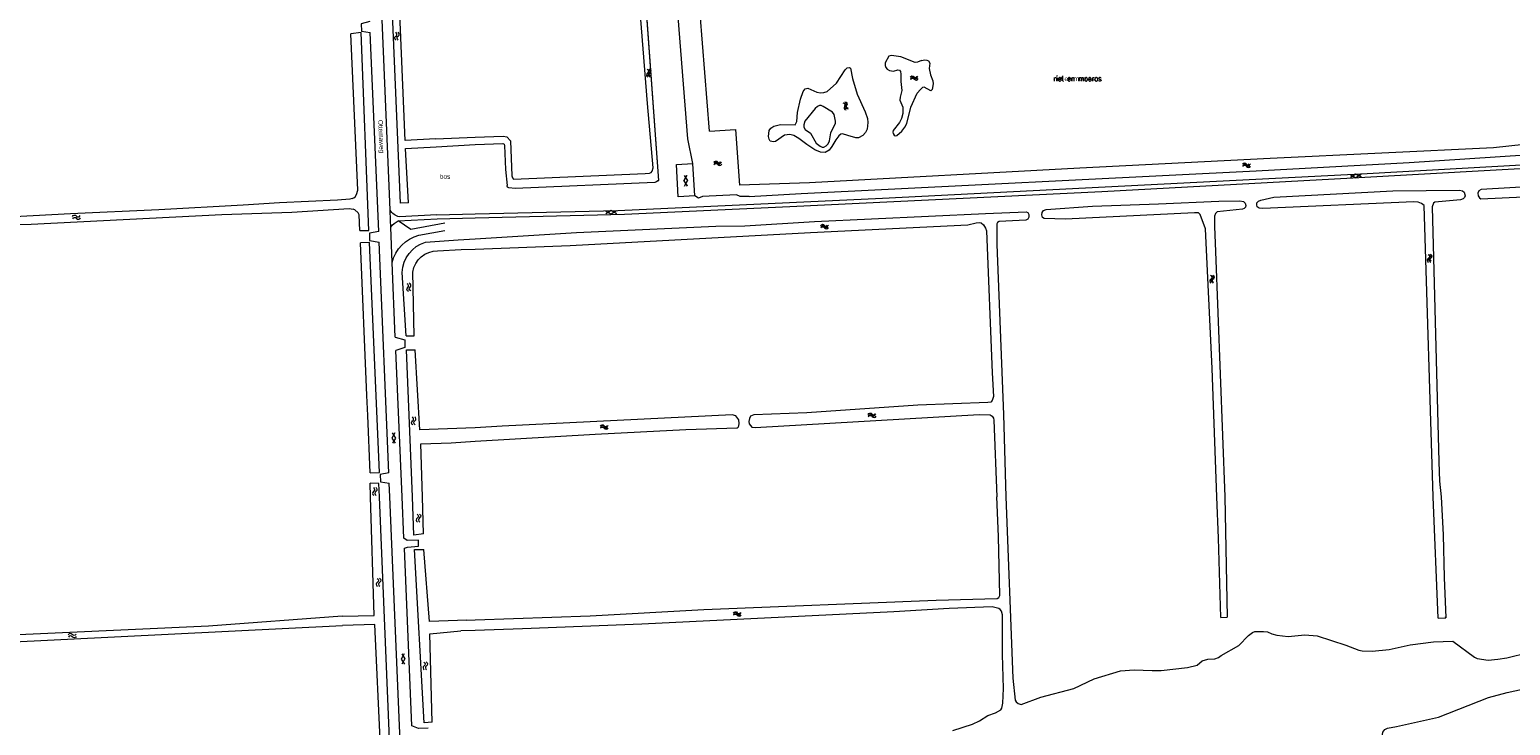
# Model space of a CAD drawing. Header units: metres. Extents: x 189705 to 199106, y 581686 to 588448.
# Tile 33 of 256: x 191830 to 192396, y 582912 to 583179. Entities that reach past the tile are written whole.
import ezdxf

# ---------------------------------------------------------------- set-up
doc = ezdxf.new("R2010")
doc.units = ezdxf.units.M
doc.layers.add('B-WA-OG-GBKN-G', color=7, linetype='Continuous', lineweight=18)
doc.styles.add('Style-Arial', font='arial.ttf')
doc.styles.add('Style-STANDARD', font='STANDARD.shx')
doc.styles.add('Style-WORKING', font='WORKING.shx')

msp = doc.modelspace()

# ---------------------------------------------------------------- linework, layer by layer
at = {"layer": 'B-WA-OG-GBKN-G'}
for p, q in [((192057.281, 583298.385), (192070.139, 583121.089)), ((191955.139, 583117.345), (191952.44, 583177.291)), ((191963.05, 583101.631), (191959.824, 583177.813)), ((192065.964, 583162.067), (192065.898, 583161.744)), ((192065.898, 583161.744), (192066.051, 583161.444)), ((192066.185, 583162.41), (192065.964, 583162.067)), ((192066.015, 583163.648), (192066.318, 583163.376)), ((192066.051, 583161.444), (192066.356, 583161.171)), ((192066.404, 583162.762), (192066.185, 583162.41)), ((192066.318, 583163.376), (192066.466, 583163.083)), ((192066.459, 583162.133), (192066.393, 583161.81)), ((192066.393, 583161.81), (192066.543, 583161.51)), ((192066.466, 583163.083), (192066.404, 583162.762)), ((192066.677, 583162.478), (192066.459, 583162.133)), ((192066.507, 583163.714), (192066.812, 583163.444)), ((192066.543, 583161.51), (192066.848, 583161.238)), ((192066.896, 583162.821), (192066.677, 583162.478)), ((192066.812, 583163.444), (192066.962, 583163.153)), ((192066.962, 583163.153), (192066.896, 583162.821)), ((192166.46, 583160.482), (192166.715, 583160.8)), ((192166.55, 583159.994), (192166.807, 583160.31)), ((192166.715, 583160.8), (192166.998, 583160.964)), ((192166.807, 583160.31), (192167.092, 583160.472)), ((192166.998, 583160.964), (192167.333, 583160.915)), ((192167.092, 583160.472), (192167.415, 583160.426)), ((192167.333, 583160.915), (192167.686, 583160.714)), ((192167.415, 583160.426), (192167.778, 583160.225)), ((192167.686, 583160.714), (192168.041, 583160.512)), ((192167.778, 583160.225), (192168.132, 583160.022)), ((192168.041, 583160.512), (192168.366, 583160.462)), ((192168.132, 583160.022), (192168.457, 583159.972)), ((192168.366, 583160.462), (192168.659, 583160.627)), ((192168.457, 583159.972), (192168.75, 583160.139)), ((192168.659, 583160.627), (192168.916, 583160.945)), ((192168.75, 583160.139), (192169.007, 583160.457)), ((192140.879, 583150.891), (192141.258, 583150.741)), ((192141.258, 583150.741), (192141.499, 583150.517)), ((192141.318, 583151.124), (192141.698, 583150.976)), ((192141.552, 583150.196), (192141.47, 583149.789)), ((192141.499, 583150.517), (192141.552, 583150.196)), ((192141.698, 583150.976), (192141.939, 583150.756)), ((192141.907, 583150.024), (192141.822, 583149.624)), ((192141.994, 583150.421), (192141.907, 583150.024)), ((192141.939, 583150.756), (192141.994, 583150.421)), ((192141.47, 583149.789), (192141.382, 583149.39)), ((192141.382, 583149.39), (192141.432, 583149.065)), ((192141.432, 583149.065), (192141.679, 583148.836)), ((192141.679, 583148.836), (192142.06, 583148.687)), ((192141.822, 583149.624), (192141.872, 583149.299)), ((192141.872, 583149.299), (192142.118, 583149.069)), ((192142.118, 583149.069), (192142.499, 583148.92)), ((192089.56, 583140.001), (192099.538, 583140.666)), ((192099.538, 583140.666), (192101.045, 583119.35)), ((191984.822, 583137.001), (192000, 583137.702)), ((191984.981, 583134.005), (192000, 583134.857)), ((192083.99, 583115.293), (192083.272, 583127.582)), ((192091.329, 583127.926), (192091.604, 583128.226)), ((192091.386, 583127.432), (192091.664, 583127.73)), ((192091.604, 583128.226), (192091.898, 583128.37)), ((192091.664, 583127.73), (192091.959, 583127.873)), ((192091.898, 583128.37), (192092.229, 583128.299)), ((192091.959, 583127.873), (192092.278, 583127.805)), ((192092.229, 583128.299), (192092.568, 583128.074)), ((192092.278, 583127.805), (192092.627, 583127.581)), ((192092.568, 583128.074), (192092.909, 583127.849)), ((192092.627, 583127.581), (192092.966, 583127.354)), ((192092.909, 583127.849), (192093.23, 583127.777)), ((192092.966, 583127.354), (192093.287, 583127.282)), ((192093.23, 583127.777), (192093.533, 583127.923)), ((192093.287, 583127.282), (192093.59, 583127.429)), ((192093.533, 583127.923), (192093.811, 583128.223)), ((192093.59, 583127.429), (192093.868, 583127.729)), ((192293.612, 583127.201), (192293.893, 583127.496)), ((192293.893, 583127.496), (192294.189, 583127.636)), ((192294.189, 583127.636), (192294.519, 583127.559)), ((192294.519, 583127.559), (192294.854, 583127.327)), ((192294.854, 583127.327), (192295.191, 583127.096)), ((192295.816, 583127.159), (192296.099, 583127.454)), ((192079.778, 583121.005), (192080.906, 583123.085)), ((192079.938, 583123.058), (192081.175, 583121.044)), ((192293.66, 583126.707), (192293.944, 583127)), ((192293.944, 583127), (192294.242, 583127.138)), ((192294.242, 583127.138), (192294.559, 583127.064)), ((192294.559, 583127.064), (192294.904, 583126.833)), ((192294.904, 583126.833), (192295.239, 583126.6)), ((192295.191, 583127.096), (192295.51, 583127.019)), ((192295.239, 583126.6), (192295.559, 583126.522)), ((192295.51, 583127.019), (192295.816, 583127.159)), ((192295.559, 583126.522), (192295.865, 583126.664)), ((192295.865, 583126.664), (192296.148, 583126.959)), ((192334.803, 583123.261), (192336.9, 583122.166)), ((192336.84, 583123.563), (192334.845, 583122.294)), ((192336.84, 583123.563), (192338.937, 583122.466)), ((192338.895, 583123.433), (192336.9, 583122.166)), ((192079.778, 583121.005), (192081.016, 583118.991)), ((192080.049, 583118.964), (192081.175, 583121.044)), ((191955.833, 583101.938), (191955.562, 583107.95)), ((191967.578, 583105.749), (191967.408, 583109.845)), ((191967.68, 583103.278), (191967.578, 583105.749)), ((191970.55, 583105.601), (191985.407, 583106.462)), ((191985.279, 583107.935), (191970.968, 583107.13)), ((191985.279, 583107.935), (192000, 583108.288)), ((191985.407, 583106.462), (192000, 583106.836)), ((192049.921, 583109.317), (192052.001, 583108.191)), ((192051.962, 583109.588), (192049.948, 583108.35)), ((192051.962, 583109.588), (192054.042, 583108.46)), ((192054.015, 583109.428), (192052.001, 583108.191)), ((191968.169, 583089.695), (191967.68, 583103.278)), ((191978.466, 583100.212), (191988.347, 583101.973)), ((192132.188, 583103.685), (192132.463, 583103.985)), ((192132.245, 583103.191), (192132.523, 583103.489)), ((192132.463, 583103.985), (192132.757, 583104.129)), ((192132.523, 583103.489), (192132.818, 583103.632)), ((192132.757, 583104.129), (192133.088, 583104.058)), ((192132.818, 583103.632), (192133.137, 583103.564)), ((192133.088, 583104.058), (192133.427, 583103.833)), ((192133.137, 583103.564), (192133.486, 583103.34)), ((192133.427, 583103.833), (192133.768, 583103.608)), ((192133.486, 583103.34), (192133.825, 583103.113)), ((192133.768, 583103.608), (192134.089, 583103.536)), ((192133.825, 583103.113), (192134.146, 583103.041)), ((192134.089, 583103.536), (192134.392, 583103.682)), ((192134.146, 583103.041), (192134.449, 583103.188)), ((192134.392, 583103.682), (192134.67, 583103.982)), ((192134.449, 583103.188), (192134.727, 583103.488)), ((191958.56, 583038.756), (191956.096, 583097.257)), ((191966.908, 583009.197), (191963.295, 583097.431)), ((191980.941, 583097.525), (191993.416, 583098.408)), ((191985.603, 583094.175), (191994.546, 583094.692)), ((191993.416, 583098.408), (192000, 583098.82)), ((191994.546, 583094.692), (192000, 583094.861)), ((191969.397, 583061.136), (191968.169, 583089.695)), ((192364.694, 583091.129), (192364.612, 583090.81)), ((192364.612, 583090.81), (192364.75, 583090.502)), ((192364.931, 583091.461), (192364.694, 583091.129)), ((192364.75, 583090.502), (192365.042, 583090.216)), ((192364.82, 583092.706), (192365.109, 583092.419)), ((192365.166, 583091.803), (192364.931, 583091.461)), ((192365.109, 583092.419), (192365.243, 583092.119)), ((192365.191, 583091.171), (192365.109, 583090.852)), ((192365.109, 583090.852), (192365.245, 583090.545)), ((192365.243, 583092.119), (192365.166, 583091.803)), ((192365.426, 583091.505), (192365.191, 583091.171)), ((192365.245, 583090.545), (192365.537, 583090.258)), ((192365.315, 583092.748), (192365.606, 583092.464)), ((192365.661, 583091.837), (192365.426, 583091.505)), ((192365.606, 583092.464), (192365.742, 583092.166)), ((192365.742, 583092.166), (192365.661, 583091.837)), ((191973.522, 583061.614), (191972.023, 583085.934)), ((192281.435, 583083.127), (192281.359, 583082.807)), ((192281.359, 583082.807), (192281.503, 583082.502)), ((192281.666, 583083.464), (192281.435, 583083.127)), ((192281.503, 583082.502), (192281.8, 583082.221)), ((192281.533, 583084.706), (192281.828, 583084.425)), ((192281.895, 583083.81), (192281.666, 583083.464)), ((192281.828, 583084.425), (192281.967, 583084.128)), ((192281.931, 583083.179), (192281.855, 583082.858)), ((192281.855, 583082.858), (192281.997, 583082.553)), ((192281.967, 583084.128), (192281.895, 583083.81)), ((192282.16, 583083.517), (192281.931, 583083.179)), ((192281.997, 583082.553), (192282.294, 583082.272)), ((192282.027, 583084.758), (192282.324, 583084.478)), ((192282.389, 583083.853), (192282.16, 583083.517)), ((192282.324, 583084.478), (192282.465, 583084.183)), ((192282.465, 583084.183), (192282.389, 583083.853)), ((191972.026, 583000), (191969.617, 583056.019)), ((191958.88, 583031.164), (191958.56, 583038.756)), ((191959.807, 583009.173), (191958.88, 583031.164)), ((192150.364, 583031.422), (192150.635, 583031.726)), ((192150.43, 583030.929), (192150.703, 583031.232)), ((192150.635, 583031.726), (192150.926, 583031.876)), ((192150.703, 583031.232), (192150.996, 583031.38)), ((192150.926, 583031.876), (192151.258, 583031.81)), ((192150.996, 583031.38), (192151.316, 583031.318)), ((192151.258, 583031.81), (192151.601, 583031.591)), ((192151.316, 583031.318), (192151.668, 583031.099)), ((192151.601, 583031.591), (192151.945, 583031.372)), ((192151.668, 583031.099), (192152.011, 583030.878)), ((192151.945, 583031.372), (192152.268, 583031.306)), ((192152.268, 583031.306), (192152.569, 583031.456)), ((192152.569, 583031.456), (192152.841, 583031.761)), ((192152.634, 583030.964), (192152.907, 583031.269)), ((192047.902, 583026.989), (192048.185, 583027.282)), ((192047.947, 583026.494), (192048.232, 583026.786)), ((192048.185, 583027.282), (192048.482, 583027.42)), ((192048.232, 583026.786), (192048.531, 583026.922)), ((192048.482, 583027.42), (192048.811, 583027.341)), ((192048.531, 583026.922), (192048.848, 583026.846)), ((192048.811, 583027.341), (192049.144, 583027.108)), ((192048.848, 583026.846), (192049.192, 583026.613)), ((192049.144, 583027.108), (192049.48, 583026.875)), ((192049.192, 583026.613), (192049.525, 583026.378)), ((192049.48, 583026.875), (192049.799, 583026.795)), ((192049.525, 583026.378), (192049.844, 583026.298)), ((192049.799, 583026.795), (192050.106, 583026.933)), ((192049.844, 583026.298), (192050.151, 583026.438)), ((192050.106, 583026.933), (192050.391, 583027.226)), ((192050.151, 583026.438), (192050.436, 583026.732)), ((192152.011, 583030.878), (192152.333, 583030.811)), ((192152.333, 583030.811), (192152.634, 583030.964)), ((191990.756, 583020.703), (192000, 583021.262)), ((191959.958, 583000), (191959.797, 583005.199)), ((191967.291, 583000), (191967.072, 583005.203)), ((191980.17, 582985.828), (191979.771, 583000)), ((192286.775, 583000), (192287.663, 582953.909)), ((192368.366, 582953.499), (192366.482, 583000)), ((191974.093, 582980.746), (191978.343, 582981.038)), ((191978.343, 582981.038), (191978.261, 582983.343)), ((191996.787, 582952.764), (192000, 582952.879)), ((192098.797, 582955.395), (192099.08, 582955.688)), ((192098.842, 582954.9), (192099.127, 582955.191)), ((192099.08, 582955.688), (192099.377, 582955.825)), ((192099.127, 582955.191), (192099.426, 582955.327)), ((192099.377, 582955.825), (192099.707, 582955.746)), ((192099.426, 582955.327), (192099.744, 582955.251)), ((192099.707, 582955.746), (192100.04, 582955.512)), ((192099.744, 582955.251), (192100.087, 582955.018)), ((192100.04, 582955.512), (192100.375, 582955.279)), ((192100.087, 582955.018), (192100.42, 582954.782)), ((192100.375, 582955.279), (192100.694, 582955.199)), ((192100.42, 582954.782), (192100.739, 582954.702)), ((192100.694, 582955.199), (192101.001, 582955.337)), ((192100.739, 582954.702), (192101.046, 582954.842)), ((192101.001, 582955.337), (192101.286, 582955.63)), ((192101.046, 582954.842), (192101.331, 582955.135)), ((192285.245, 582953.844), (192287.663, 582953.909)), ((192368.366, 582953.499), (192371.294, 582953.653)), ((192371.294, 582953.653), (192371.205, 582954.012)), ((192000, 582948.866), (191994.467, 582948.69)), ((192285.304, 582939.198), (192292.104, 582943.018)), ((192366.6, 582944.472), (192373.914, 582944.711))]:
    msp.add_line(p, q, dxfattribs=at)
at = {"layer": 'B-WA-OG-GBKN-G', "flags": 128}
for points in [[(192000, 583137.702), (192010.655, 583138.093), (192012.028, 583137.768), (192013.43, 583136.35), (192013.964, 583122.918), (192014.196, 583122.106), (192014.604, 583121.65), (192065.004, 583123.747), (192066.603, 583123.88), (192067.237, 583124.162), (192067.667, 583124.67), (192068.043, 583125.993), (192065.942, 583150.568), (192060.684, 583216.653), (192054.008, 583308.204), (192053.029, 583325.012), (192052.793, 583326.942)], [(192055.328, 583325.312), (192070.139, 583121.089)], [(192083.272, 583127.582), (192081.282, 583137.03), (192069.602, 583285.383), (192067.868, 583303.895), (192072.275, 583312.419), (192077.14, 583316.844)], [(192089.56, 583140.001), (192078.057, 583286.112), (192076.549, 583302.209), (192079.113, 583307.167), (192086.548, 583313.932)], [(191967.408, 583109.845), (191960.45, 583276.673), (191965.62, 583277.812), (191965.635, 583280.075), (191960.296, 583281.013), (191959.545, 583298.385)], [(192000, 583137.702), (192010.655, 583138.093), (192012.028, 583137.768), (192013.43, 583136.35), (192013.964, 583122.918), (192014.196, 583122.106), (192014.604, 583121.65), (192065.004, 583123.747), (192066.603, 583123.88), (192067.237, 583124.162), (192067.667, 583124.67), (192068.043, 583125.993), (192065.942, 583150.568), (192060.684, 583216.653), (192054.724, 583298.385)], [(192083.272, 583127.582), (192081.282, 583137.03), (192069.602, 583285.383), (192068.384, 583298.385)], [(192089.56, 583140.001), (192078.057, 583286.112), (192076.907, 583298.385)], [(191974.457, 583112.596), (191971.34, 583112.477), (191964.452, 583275.661), (191967.3, 583275.751)], [(191984.822, 583137.001), (191973.172, 583136.385), (191967.3, 583275.751)], [(191959.645, 583182.033), (191956.319, 583181.055), (191956.525, 583178.234), (191959.824, 583177.813)], [(191955.833, 583101.938), (191959.332, 583102.018), (191956.315, 583177.769), (191952.44, 583177.291)], [(192170.656, 583166.991), (192169.185, 583166.351), (192168.272, 583166.221), (192162.854, 583168.488), (192159.195, 583168.959), (192158.257, 583168.65), (192156.794, 583166.183), (192156.798, 583165.167), (192157.029, 583164.354), (192157.616, 583163.696), (192158.507, 583163.191), (192159.955, 583163.018), (192161.603, 583163.506), (192162.239, 583163.382), (192162.622, 583162.875), (192162.829, 583161.759), (192162.839, 583159.067), (192163.183, 583155.614), (192162.482, 583153.021), (192162.359, 583151.827), (192163.512, 583149.216), (192163.573, 583146.778), (192163.097, 583144.821), (192162.342, 583143.32), (192159.839, 583140.239), (192159.74, 583139.629), (192159.844, 583139.07), (192160.202, 583138.463), (192160.66, 583138.235), (192161.243, 583138.39), (192163.116, 583139.945), (192164.304, 583141.472), (192165.137, 583142.948), (192166.637, 583149.2), (192169.079, 583154.567), (192170.266, 583155.993), (192171.102, 583156.732)], [(192170.656, 583166.991), (192169.185, 583166.351), (192168.272, 583166.221), (192162.854, 583168.488), (192159.195, 583168.959), (192158.257, 583168.65), (192156.794, 583166.183), (192156.798, 583165.167), (192157.029, 583164.354), (192157.616, 583163.696), (192158.507, 583163.191), (192159.955, 583163.018), (192161.603, 583163.506), (192162.239, 583163.382), (192162.622, 583162.875), (192162.829, 583161.759), (192162.839, 583159.067), (192163.183, 583155.614), (192162.482, 583153.021), (192162.359, 583151.827), (192163.512, 583149.216), (192163.573, 583146.778), (192163.097, 583144.821), (192162.342, 583143.32), (192159.839, 583140.239), (192159.74, 583139.629), (192159.844, 583139.07), (192160.202, 583138.463), (192160.66, 583138.235), (192161.243, 583138.39), (192163.116, 583139.945), (192164.304, 583141.472), (192165.137, 583142.948), (192166.637, 583149.2), (192169.079, 583154.567), (192170.266, 583155.993), (192171.102, 583156.732)], [(192170.656, 583166.991), (192171.95, 583167.299), (192172.763, 583167.226), (192173.373, 583166.898), (192173.86, 583166.061), (192173.614, 583163.952), (192174.08, 583161.593), (192174.978, 583159.208), (192175.109, 583158.091), (192174.762, 583155.932), (192174.332, 583155.448), (192171.762, 583156.861), (192171.102, 583156.732)], [(192170.656, 583166.991), (192171.95, 583167.299), (192172.763, 583167.226), (192173.373, 583166.898), (192173.86, 583166.061), (192173.614, 583163.952), (192174.08, 583161.593), (192174.978, 583159.208), (192175.109, 583158.091), (192174.762, 583155.932), (192174.332, 583155.448), (192171.762, 583156.861), (192171.102, 583156.732)], [(192142.477, 583138.328), (192140.494, 583139.006), (192139.885, 583138.852), (192139.075, 583138.163), (192137.938, 583136.637), (192136.424, 583134.143), (192135.338, 583132.768), (192133.843, 583131.874), (192132.09, 583131.944), (192129.902, 583132.826), (192126.873, 583134.873), (192123.816, 583137.225), (192121.857, 583138.386), (192120.331, 583138.736), (192118.302, 583138.399), (192114.857, 583136.052), (192114.095, 583135.847), (192112.825, 583136.197), (192112.364, 583136.907), (192112.132, 583137.922), (192112.403, 583140.209), (192113.085, 583141.15), (192114.225, 583141.967), (192116.762, 583142.533), (192122.374, 583142.4), (192123.004, 583143.723), (192123.22, 583147.152), (192124.368, 583152.235), (192125.372, 583155.209), (192126.232, 583156.151), (192127.247, 583156.485), (192130.655, 583154.948), (192132.104, 583154.647), (192133.374, 583154.753), (192134.616, 583155.214), (192138.134, 583158.426), (192141.466, 583163.415), (192142.275, 583164.28)], [(192142.477, 583138.328), (192140.494, 583139.006), (192139.885, 583138.852), (192139.075, 583138.163), (192137.938, 583136.637), (192136.424, 583134.143), (192135.338, 583132.768), (192133.843, 583131.874), (192132.09, 583131.944), (192129.902, 583132.826), (192126.873, 583134.873), (192123.816, 583137.225), (192121.857, 583138.386), (192120.331, 583138.736), (192118.302, 583138.399), (192114.857, 583136.052), (192114.095, 583135.847), (192112.825, 583136.197), (192112.364, 583136.907), (192112.132, 583137.922), (192112.403, 583140.209), (192113.085, 583141.15), (192114.225, 583141.967), (192116.762, 583142.533), (192122.374, 583142.4), (192123.004, 583143.723), (192123.22, 583147.152), (192124.368, 583152.235), (192125.372, 583155.209), (192126.232, 583156.151), (192127.247, 583156.485), (192130.655, 583154.948), (192132.104, 583154.647), (192133.374, 583154.753), (192134.616, 583155.214), (192138.134, 583158.426), (192141.466, 583163.415), (192142.275, 583164.28)], [(192142.275, 583164.28), (192143.088, 583164.41), (192143.495, 583164.106), (192144.323, 583160.122), (192146.098, 583154.11), (192149.171, 583147.365), (192150.019, 583144.879), (192150.229, 583143.33), (192149.908, 583140.739), (192149.304, 583139.416), (192148.292, 583138.321), (192146.569, 583137.452), (192145.579, 583137.398), (192142.477, 583138.328)], [(192142.275, 583164.28), (192143.088, 583164.41), (192143.495, 583164.106), (192144.323, 583160.122), (192146.098, 583154.11), (192149.171, 583147.365), (192150.019, 583144.879), (192150.229, 583143.33), (192149.908, 583140.739), (192149.304, 583139.416), (192148.292, 583138.321), (192146.569, 583137.452), (192145.579, 583137.398), (192142.477, 583138.328)], [(192737.046, 583159.194), (192689.05, 583155.784), (192610.986, 583149.862), (192499.636, 583141.773), (192407.048, 583135.473), (192389.508, 583133.611), (192304.02, 583129.544), (192231.278, 583125.874), (192127.818, 583120.198), (192101.045, 583119.35)], [(192737.046, 583159.194), (192689.05, 583155.784), (192610.986, 583149.862), (192499.636, 583141.773), (192407.048, 583135.473), (192389.508, 583133.611), (192304.02, 583129.544), (192231.278, 583125.874), (192127.818, 583120.198), (192101.045, 583119.35)], [(192104.768, 583114.923), (192124.635, 583116.073), (192298.706, 583124.752), (192357.202, 583127.942), (192401.732, 583130.884), (192453.192, 583134.635), (192523.209, 583140.048), (192709.957, 583153.847), (192764.504, 583157.669)], [(192104.768, 583114.923), (192124.635, 583116.073), (192298.706, 583124.752), (192357.202, 583127.942), (192401.732, 583130.884), (192453.192, 583134.635), (192523.209, 583140.048), (192709.957, 583153.847), (192764.504, 583157.669)], [(192000, 583108.288), (192054.477, 583109.592), (192155.747, 583114.393), (192341.212, 583123.809), (192447.881, 583129.815), (192517.475, 583136.395), (192716.662, 583150.299), (192764.308, 583153.961), (192767.483, 583153.563), (192768.634, 583153.214), (192772.319, 583151.23), (192774.011, 583149.849), (192776.685, 583146.418), (192813.071, 583073.468), (192827.845, 583043.283), (192830.625, 583036.606), (192831.953, 583032.729), (192833.032, 583028.552), (192833.862, 583024.204), (192834.42, 583018.657), (192834.544, 583013.729), (192834.304, 583000)], [(192000, 583108.288), (192054.477, 583109.592), (192155.747, 583114.393), (192341.212, 583123.809), (192447.881, 583129.815), (192517.475, 583136.395), (192716.662, 583150.299), (192764.308, 583153.961), (192767.483, 583153.563), (192768.634, 583153.214), (192772.319, 583151.23), (192774.011, 583149.849), (192776.685, 583146.418), (192813.071, 583073.468), (192827.845, 583043.283), (192830.625, 583036.606), (192831.953, 583032.729), (192833.032, 583028.552), (192833.862, 583024.204), (192834.42, 583018.657), (192834.544, 583013.729), (192834.304, 582999.985)], [(192000, 583106.836), (192057.148, 583108.275), (192120.3, 583111.14), (192239.644, 583116.931), (192335.689, 583122.079), (192440.808, 583127.934), (192463.056, 583129.526), (192532.75, 583136.131), (192689.915, 583146.852), (192764.335, 583152.285), (192766.685, 583151.861), (192769.336, 583150.762), (192770.561, 583149.988), (192772.563, 583148.238), (192774.614, 583145.963), (192776.216, 583143.588), (192814.701, 583066.889), (192826.822, 583041.256), (192829.301, 583035.579), (192830.691, 583031.451), (192831.833, 583026.95), (192832.562, 583022.023), (192832.789, 583019.071), (192832.778, 583000)], [(192000, 583106.836), (192057.148, 583108.275), (192120.3, 583111.14), (192239.644, 583116.931), (192335.689, 583122.079), (192440.808, 583127.934), (192463.056, 583129.526), (192532.75, 583136.131), (192689.915, 583146.852), (192764.335, 583152.285), (192766.685, 583151.861), (192769.336, 583150.762), (192770.561, 583149.988), (192772.563, 583148.238), (192774.614, 583145.963), (192776.216, 583143.588), (192814.701, 583066.889), (192826.822, 583041.256), (192829.301, 583035.579), (192830.691, 583031.451), (192831.833, 583026.95), (192832.562, 583022.023), (192832.789, 583019.071), (192832.778, 583000)], [(192137.837, 583143.01), (192137.834, 583143.772), (192137.24, 583146.385), (192136.653, 583147.297), (192133.089, 583149.445), (192132.275, 583149.848), (192131.717, 583149.821), (192130.956, 583149.463), (192130.019, 583148.648), (192126.026, 583143.758), (192125.65, 583142.462), (192125.73, 583141.497), (192126.216, 583140.61), (192128.252, 583139.271), (192130.451, 583135.444), (192131.929, 583134.23), (192132.743, 583133.851), (192133.377, 583133.904), (192134.188, 583134.338), (192135.024, 583135.078), (192135.476, 583136.298), (192135.997, 583139.322), (192137.837, 583143.01)], [(192137.837, 583143.01), (192137.834, 583143.772), (192137.24, 583146.385), (192136.653, 583147.297), (192133.089, 583149.445), (192132.275, 583149.848), (192131.717, 583149.821), (192130.956, 583149.463), (192130.019, 583148.648), (192126.026, 583143.758), (192125.65, 583142.462), (192125.73, 583141.497), (192126.216, 583140.61), (192128.252, 583139.271), (192130.451, 583135.444), (192131.929, 583134.23), (192132.743, 583133.851), (192133.377, 583133.904), (192134.188, 583134.338), (192135.024, 583135.078), (192135.476, 583136.298), (192135.997, 583139.322), (192137.837, 583143.01)], [(192089.56, 583140.001), (192099.538, 583140.666)], [(192099.538, 583140.666), (192101.045, 583119.35)], [(191974.457, 583112.596), (191973.33, 583133.389), (191984.981, 583134.005)], [(192000, 583134.857), (192010.59, 583135.223), (192011.048, 583134.971), (192011.228, 583134.54), (192011.568, 583125.348), (192012.191, 583119.151)], [(192000, 583134.857), (192010.59, 583135.223), (192011.048, 583134.971), (192011.228, 583134.54), (192011.568, 583125.348), (192012.191, 583119.151)], [(192083.99, 583115.293), (192077.664, 583114.892), (192076.996, 583127.187), (192083.272, 583127.582)], [(192083.99, 583115.293), (192077.664, 583114.892), (192076.996, 583127.187), (192083.272, 583127.582)], [(192083.99, 583115.293), (192083.272, 583127.582)], [(192080.919, 583123.038), (192079.776, 583121.005), (192081.031, 583119.039)], [(192079.919, 583123.01), (192081.175, 583121.044), (192080.031, 583119.011)], [(192338.847, 583123.451), (192336.9, 583122.166), (192334.85, 583123.279)], [(192338.89, 583122.452), (192336.84, 583123.565), (192334.893, 583122.28)], [(191952.911, 583114.212), (191953.533, 583114.411), (191954.093, 583114.904), (191954.603, 583115.678), (191955.139, 583117.345)], [(192012.902, 583118.331), (192012.377, 583118.594), (192012.191, 583119.151)], [(192068.68, 583120.319), (192015.246, 583118.033), (192012.902, 583118.331)], [(192068.68, 583120.319), (192015.246, 583118.033), (192012.902, 583118.331)], [(192070.139, 583121.089), (192069.415, 583120.693), (192068.68, 583120.319)], [(192366.482, 583000), (192363.004, 583111.506), (192361.985, 583112.341), (192360.638, 583112.767), (192359.012, 583112.966), (192301.249, 583110.361), (192299.826, 583110.559), (192299.139, 583111.065), (192298.934, 583111.725), (192299.031, 583112.589), (192299.588, 583113.251), (192300.449, 583113.635), (192305.422, 583114.768), (192350.946, 583117.154), (192376.517, 583117.417), (192377.635, 583117.167), (192378.298, 583116.585), (192378.607, 583115.265), (192378.458, 583114.579), (192377.927, 583114.095), (192376.887, 583113.761), (192367.011, 583112.814), (192366.556, 583112.381), (192366.08, 583110.957), (192368.538, 583013.373), (192368.871, 583005.984), (192369.479, 583000)], [(192366.482, 583000), (192363.004, 583111.506), (192361.985, 583112.341), (192360.638, 583112.767), (192359.012, 583112.966), (192301.249, 583110.361), (192299.826, 583110.559), (192299.139, 583111.065), (192298.934, 583111.725), (192299.031, 583112.589), (192299.588, 583113.251), (192300.449, 583113.635), (192305.422, 583114.768), (192350.946, 583117.154), (192376.517, 583117.417), (192377.635, 583117.167), (192378.298, 583116.585), (192378.607, 583115.265), (192378.458, 583114.579), (192377.927, 583114.095), (192376.887, 583113.761), (192367.011, 583112.814), (192366.556, 583112.381), (192366.08, 583110.957), (192368.538, 583013.373), (192368.871, 583005.984), (192369.479, 583000)], [(192439.584, 583120.8), (192384.82, 583117.673), (192383.959, 583117.086), (192383.504, 583116.246), (192383.635, 583115.206), (192384.121, 583114.496), (192384.707, 583114.092), (192441.834, 583116.796)], [(192439.584, 583120.8), (192384.82, 583117.673), (192383.959, 583117.086), (192383.504, 583116.246), (192383.635, 583115.206), (192384.121, 583114.496), (192384.707, 583114.092), (192441.834, 583116.796)], [(191952.911, 583114.212), (191951.995, 583113.992), (191947.242, 583113.55), (191925.117, 583112.544), (191911.269, 583111.595), (191879.004, 583109.863), (191845.142, 583108.372), (191747.306, 583103.081)], [(191821.263, 583104.207), (191830.077, 583104.386), (191903.114, 583108.058), (191929.812, 583109.024), (191951.788, 583110.362), (191953.259, 583110.146)], [(192104.768, 583114.923), (192101.358, 583114.96), (192099.946, 583115.564), (192086.945, 583114.926), (192085.36, 583114.383), (192083.99, 583115.293)], [(192104.768, 583114.923), (192101.358, 583114.96), (192099.946, 583115.564), (192086.945, 583114.926), (192085.36, 583114.383), (192083.99, 583115.293)], [(192283.699, 583000), (192281.83, 583049.07), (192279.39, 583102.645), (192277.336, 583108.124), (192276.649, 583108.68), (192275.176, 583108.726), (192225.818, 583106.251), (192217.59, 583106.554), (192216.978, 583106.984), (192216.721, 583107.897), (192216.87, 583108.862), (192217.349, 583109.651), (192218.415, 583109.959), (192236.084, 583111.313), (192261.373, 583112.21), (192284.402, 583113.251), (192292.452, 583113.329), (192293.85, 583113.08), (192294.512, 583112.371), (192294.795, 583111.483), (192294.62, 583110.847), (192294.19, 583110.389), (192293.556, 583110.082), (192283.758, 583109.135), (192283.125, 583108.473), (192282.824, 583107.481), (192282.814, 583103.494), (192283.105, 583093.896), (192286.775, 583000)], [(192283.699, 583000), (192281.83, 583049.07), (192279.39, 583102.645), (192277.336, 583108.124), (192276.649, 583108.68), (192275.176, 583108.726), (192225.818, 583106.251), (192217.59, 583106.554), (192216.978, 583106.984), (192216.721, 583107.897), (192216.87, 583108.862), (192217.349, 583109.651), (192218.415, 583109.959), (192236.084, 583111.313), (192261.373, 583112.21), (192284.402, 583113.251), (192292.452, 583113.329), (192293.85, 583113.08), (192294.512, 583112.371), (192294.795, 583111.483), (192294.62, 583110.847), (192294.19, 583110.389), (192293.556, 583110.082), (192283.758, 583109.135), (192283.125, 583108.473), (192282.824, 583107.481), (192282.814, 583103.494), (192283.105, 583093.896), (192286.775, 583000)], [(191955.562, 583107.95), (191955.191, 583108.68), (191953.893, 583109.912), (191953.259, 583110.146)], [(191988.316, 583104.809), (191975.376, 583102.329), (191970.55, 583105.601)], [(192000, 583098.82), (192038.771, 583101.142), (192092.082, 583103.596), (192103.097, 583103.787), (192129.805, 583105.374), (192195.159, 583108.511), (192210.723, 583109.071), (192211.435, 583108.895), (192211.819, 583108.109), (192211.696, 583107.068), (192211.318, 583106.254), (192210.558, 583105.972), (192200.351, 583105.379), (192199.794, 583105.072), (192199.491, 583104.513), (192199.547, 583096.54), (192202.007, 583031.511), (192203.017, 583000)], [(192000, 583098.82), (192038.771, 583101.142), (192092.082, 583103.596), (192103.097, 583103.787), (192129.805, 583105.374), (192195.159, 583108.511), (192210.723, 583109.071), (192211.435, 583108.895), (192211.819, 583108.109), (192211.696, 583107.068), (192211.318, 583106.254), (192210.558, 583105.972), (192200.351, 583105.379), (192199.794, 583105.072), (192199.491, 583104.513), (192199.547, 583096.54), (192202.007, 583031.511), (192203.017, 583000)], [(192000, 583094.861), (192036.287, 583096.277), (192128.247, 583101.229), (192188.421, 583104.146), (192191.668, 583104.894), (192192.836, 583105.049), (192193.522, 583104.925), (192194.465, 583104.065), (192195.181, 583102.899), (192195.566, 583101.808), (192197.705, 583047.521), (192198.222, 583038.406), (192197.72, 583036.83), (192197.164, 583036.27), (192196.123, 583036.113), (192169.337, 583035.111), (192126.863, 583032.126), (192106.575, 583031.321), (192105.333, 583030.886), (192104.853, 583030.02), (192104.655, 583028.801), (192104.786, 583027.887), (192105.831, 583026.647), (192107.102, 583026.498), (192192.815, 583031.48), (192196.954, 583031.367), (192197.743, 583030.837), (192198.178, 583030.153), (192198.409, 583029.29), (192199.538, 583000)], [(192000, 583094.861), (192036.287, 583096.277), (192128.247, 583101.229), (192188.421, 583104.146), (192191.668, 583104.894), (192192.836, 583105.049), (192193.522, 583104.925), (192194.465, 583104.065), (192195.181, 583102.899), (192195.566, 583101.808), (192197.705, 583047.521), (192198.222, 583038.406), (192197.72, 583036.83), (192197.164, 583036.27), (192196.123, 583036.113), (192169.337, 583035.111), (192126.863, 583032.126), (192106.575, 583031.321), (192105.333, 583030.886), (192104.853, 583030.02), (192104.655, 583028.801), (192104.786, 583027.887), (192105.831, 583026.647), (192107.102, 583026.498), (192192.815, 583031.48), (192196.954, 583031.367), (192197.743, 583030.837), (192198.178, 583030.153), (192198.409, 583029.29), (192199.538, 583000)], [(192053.967, 583109.447), (192052.001, 583108.191), (192049.968, 583109.335)], [(192053.995, 583108.447), (192051.962, 583109.59), (192049.996, 583108.335)], [(191963.05, 583101.631), (191959.559, 583100.975), (191959.562, 583098.131), (191963.295, 583097.431)], [(191959.807, 583009.173), (191963.303, 583009.356), (191959.593, 583097.406), (191956.096, 583097.257)], [(191973.522, 583061.614), (191976.634, 583061.684), (191976.097, 583086.043)], [(191969.397, 583061.136), (191973.02, 583060.149), (191973.072, 583057.202), (191969.617, 583056.019)], [(191975.93, 583000), (191973.709, 583056.271), (191977.046, 583056.262)], [(192000, 583026.373), (191978.747, 583025.653), (191977.046, 583056.262)], [(192000, 583021.262), (192045.886, 583024.035), (192080.568, 583025.725), (192100.144, 583026.45), (192100.6, 583026.654), (192100.827, 583027.163), (192100.925, 583028.052), (192100.818, 583029.525), (192099.694, 583031.044), (192098.297, 583031.396), (192010.246, 583027.015), (192000, 583026.373)], [(192000, 583021.262), (192045.886, 583024.035), (192080.568, 583025.725), (192100.144, 583026.45), (192100.6, 583026.654), (192100.827, 583027.163), (192100.925, 583028.052), (192100.818, 583029.525), (192099.694, 583031.044), (192098.297, 583031.396), (192010.246, 583027.015), (192000, 583026.373)], [(191969.176, 583024.503), (191968.039, 583022.467), (191969.3, 583020.505)], [(191968.177, 583024.472), (191969.438, 583022.51), (191968.301, 583020.474)], [(191979.771, 583000), (191979.201, 583020.221), (191990.756, 583020.703)], [(191966.908, 583009.197), (191963.665, 583008.545), (191963.795, 583005.725), (191967.072, 583005.203)], [(191963.35, 583000), (191963.14, 583005.096), (191959.797, 583005.199)], [(191949.067, 582954.27), (191961.367, 582954.554), (191959.958, 583000)], [(191963.758, 582904.369), (191967.298, 582904.123), (191963.35, 583000)], [(191966.303, 582902.228), (191969.536, 582902.588), (191971.358, 582903.383), (191967.291, 583000)], [(191978.261, 582983.343), (191973.967, 582983.28), (191972.704, 582984.219), (191972.026, 583000)], [(191980.17, 582985.828), (191976.512, 582985.256), (191975.93, 583000)], [(192000, 582952.879), (192043.89, 582954.456), (192087.431, 582956.802), (192176.295, 582960.42), (192199.682, 582961.083), (192200.222, 582961.504), (192200.667, 582962.259), (192200.172, 582984.753), (192199.538, 583000)], [(192000, 582952.879), (192043.89, 582954.456), (192087.431, 582956.802), (192176.295, 582960.42), (192199.682, 582961.083), (192200.222, 582961.504), (192200.667, 582962.259), (192200.172, 582984.753), (192199.538, 583000)], [(192203.017, 583000), (192205.651, 582930.516), (192206.522, 582922.192), (192206.967, 582921.525), (192207.717, 582920.825), (192208.88, 582920.5), (192216.297, 582923.268), (192228.957, 582926.555), (192236.772, 582930.332), (192246.786, 582933.36), (192252.103, 582933.802), (192258.881, 582933.481), (192262.389, 582933.497), (192272.394, 582934.645), (192276.169, 582935.519), (192278.079, 582937.188), (192280.274, 582937.785), (192282.946, 582938.019), (192284.25, 582938.454), (192285.304, 582939.198)], [(192203.017, 583000), (192205.651, 582930.516), (192206.522, 582922.192), (192206.967, 582921.525), (192207.717, 582920.825), (192208.88, 582920.5), (192216.297, 582923.268), (192228.957, 582926.555), (192236.772, 582930.332), (192246.786, 582933.36), (192252.103, 582933.802), (192258.881, 582933.481), (192262.389, 582933.497), (192272.394, 582934.645), (192276.169, 582935.519), (192278.079, 582937.188), (192280.274, 582937.785), (192282.946, 582938.019), (192284.25, 582938.454), (192285.304, 582939.198)], [(192285.245, 582953.844), (192284.339, 582984.21), (192283.699, 583000)], [(192285.245, 582953.844), (192284.339, 582984.21), (192283.699, 583000)], [(192286.775, 583000), (192287.663, 582953.909)], [(192368.366, 582953.499), (192366.482, 583000)], [(192369.479, 583000), (192370.292, 582985.491), (192370.615, 582969.098), (192371.294, 582953.653)], [(192369.479, 583000), (192370.292, 582985.491), (192370.615, 582969.098), (192371.294, 582953.653)], [(191982.02, 582911.454), (191978.229, 582911.281), (191975.723, 582912.277), (191972.899, 582980.291), (191974.093, 582980.746)], [(191983.527, 582913.668), (191980.423, 582913.489), (191976.702, 582979.826), (191980.333, 582979.877)], [(191996.787, 582952.764), (191982.537, 582952.236), (191980.333, 582979.877)], [(192182.688, 582910.537), (192190.226, 582912.998), (192192.84, 582914.248), (192196.05, 582916.225), (192198.991, 582917.292), (192200.991, 582918.375), (192201.411, 582919.08), (192201.851, 582921.028), (192202.024, 582926.564), (192201.72, 582939.654), (192201.628, 582954.747), (192201.272, 582956.151), (192200.828, 582956.896), (192200.326, 582957.26), (192197.696, 582957.915), (192181.345, 582957.182), (192160.056, 582955.899), (192063.755, 582951.292), (192018.09, 582949.44), (192000, 582948.866)], [(192182.688, 582910.537), (192190.226, 582912.998), (192192.84, 582914.248), (192196.05, 582916.225), (192198.991, 582917.292), (192200.991, 582918.375), (192201.411, 582919.08), (192201.851, 582921.028), (192202.024, 582926.564), (192201.72, 582939.654), (192201.628, 582954.747), (192201.272, 582956.151), (192200.828, 582956.896), (192200.326, 582957.26), (192197.696, 582957.915), (192181.345, 582957.182), (192160.056, 582955.899), (192063.755, 582951.292), (192018.09, 582949.44), (192000, 582948.866)], [(191949.067, 582954.27), (191897.901, 582950.507), (191811.294, 582946.503), (191734.14, 582942.546), (191733.209, 582941.133), (191733.685, 582940.569), (191734.953, 582940.352), (191797.741, 582943.221), (191949.149, 582950.771)], [(192285.245, 582953.844), (192287.663, 582953.909)], [(192368.366, 582953.499), (192371.294, 582953.653)], [(192371.294, 582953.653), (192371.205, 582954.012)], [(192373.914, 582944.711), (192382.201, 582938.637), (192383.208, 582938.111), (192387.44, 582937.48), (192391.155, 582937.796), (192394.594, 582938.321), (192402.863, 582940.388), (192409.465, 582943.068), (192421.684, 582945.855), (192426.618, 582947.598), (192433.299, 582950.38), (192436.034, 582951.322), (192442.438, 582952.863), (192447.254, 582953.619), (192449.372, 582954.14)], [(192373.914, 582944.711), (192382.201, 582938.637), (192383.208, 582938.111), (192387.44, 582937.48), (192391.155, 582937.796), (192394.594, 582938.321), (192402.863, 582940.388), (192409.465, 582943.068), (192421.684, 582945.855), (192426.618, 582947.598), (192433.299, 582950.38), (192436.034, 582951.322), (192442.438, 582952.863), (192447.254, 582953.619), (192449.372, 582954.14)], [(191963.758, 582904.369), (191961.533, 582951.058), (191949.149, 582950.771)], [(191983.527, 582913.668), (191982.633, 582947.517), (191994.467, 582948.69)], [(192292.104, 582943.018), (192295.756, 582946.943), (192297.299, 582947.984), (192298.271, 582948.374), (192301.524, 582948.445), (192303.02, 582948.241), (192304.735, 582947.525), (192306.632, 582947.009), (192310.968, 582946.527), (192317.305, 582947.155), (192322.051, 582946.793), (192333.04, 582943.223), (192337.936, 582941.284), (192339.329, 582941.031), (192343.086, 582940.865), (192349.652, 582941.487), (192357.638, 582943.33), (192366.6, 582944.472)], [(192292.104, 582943.018), (192295.756, 582946.943), (192297.299, 582947.984), (192298.271, 582948.374), (192301.524, 582948.445), (192303.02, 582948.241), (192304.735, 582947.525), (192306.632, 582947.009), (192310.968, 582946.527), (192317.305, 582947.155), (192322.051, 582946.793), (192333.04, 582943.223), (192337.936, 582941.284), (192339.329, 582941.031), (192343.086, 582940.865), (192349.652, 582941.487), (192357.638, 582943.33), (192366.6, 582944.472)], [(192285.304, 582939.198), (192292.104, 582943.018)], [(192366.6, 582944.472), (192373.914, 582944.711)], [(191972.865, 582939.922), (191971.705, 582937.898), (191972.945, 582935.922)], [(191971.865, 582939.902), (191973.105, 582937.926), (191971.945, 582935.902)], [(192346.738, 582907.111), (192347.218, 582909.847), (192347.947, 582910.85), (192348.922, 582911.418), (192352.438, 582911.992), (192368.432, 582915.577), (192387.57, 582923.122), (192394.719, 582925.107), (192415.224, 582929.477)], [(192346.738, 582907.111), (192347.218, 582909.847), (192347.947, 582910.85), (192348.922, 582911.418), (192352.438, 582911.992), (192368.432, 582915.577), (192387.57, 582923.122), (192394.719, 582925.107), (192415.224, 582929.477)]]:
    msp.add_lwpolyline(points, dxfattribs=at)
at = {"layer": 'B-WA-OG-GBKN-G', "extrusion": (0, 0, -1)}
for centre, radius, start, end in [((-191970.021, 583175.617), 0.85, 297.21311, 61.06814), ((-191970.921, 583175.631), 0.85, 297.21311, 61.06814), ((-192065.41, 583162.957), 0.85, 113.42776, 237.28279), ((-192066.307, 583163.03), 0.85, 113.42776, 237.28279), ((-192167.153, 583160.316), 0.85, 20.60651, 144.46154), ((-192167.27, 583159.424), 0.85, 20.60651, 144.46154), ((-192140.552, 583150.032), 0.85, 93.09715, 216.95218), ((-192141.368, 583150.412), 0.85, 93.09715, 216.95218), ((-192092.009, 583127.713), 0.85, 24.46041, 148.31544), ((-192092.066, 583126.815), 0.85, 24.46041, 148.31544), ((-192294.289, 583126.977), 0.85, 25.49334, 149.34836), ((-192294.329, 583126.078), 0.85, 25.49334, 149.34836), ((-192012.958, 583119.097), 0.768, 274.14681, 3.99783), ((-192056.498, 583145.169), 27.675, 240.46878, 243.88474), ((-191846.707, 583107.005), 0.85, 21.2957, 145.15073), ((-191846.813, 583106.111), 0.85, 21.2957, 145.15073), ((-191972.474, 583112.796), 5.863, 284.88326, 329.77796), ((-191972.4, 583100.381), 5.538, 31.53877, 70.48728), ((-191982.416, 583086.045), 14.707, 14.36917, 74.41967), ((-192132.868, 583103.472), 0.85, 24.46041, 148.31544), ((-192132.925, 583102.574), 0.85, 24.46041, 148.31544), ((-191984.802, 583085.329), 12.793, 2.71278, 72.43587), ((-191985.547, 583084.618), 9.557, 8.57438, 90.33431), ((-192364.182, 583092.044), 0.85, 116.18052, 240.03555), ((-192365.082, 583092.074), 0.85, 116.18052, 240.03555), ((-192280.907, 583084.034), 0.85, 115.15001, 239.00504), ((-192281.806, 583084.08), 0.85, 115.15001, 239.00504), ((-191974.692, 583079.463), 0.85, 287.52675, 51.38178), ((-191975.576, 583079.628), 0.85, 287.52675, 51.38178), ((-192151.049, 583031.221), 0.85, 23.48486, 147.33989), ((-192151.121, 583030.324), 0.85, 23.48486, 147.33989), ((-191976.435, 583028.333), 0.85, 295.60782, 59.46285), ((-191977.334, 583028.372), 0.85, 295.60782, 59.46285), ((-192048.577, 583026.76), 0.85, 25.83685, 149.69187), ((-192048.613, 583025.861), 0.85, 25.83685, 149.69187), ((-191960.65, 583002.749), 0.85, 115.60782, 239.46285), ((-191961.549, 583002.788), 0.85, 115.60782, 239.46285), ((-191977.387, 582992.569), 0.85, 114.6892, 238.54422), ((-191978.285, 582992.622), 0.85, 114.6892, 238.54422), ((-191962.122, 582968.003), 0.85, 116.18052, 240.03555), ((-191963.022, 582968.033), 0.85, 116.18052, 240.03555), ((-192099.473, 582955.165), 0.85, 25.89412, 149.74914), ((-192099.507, 582954.266), 0.85, 25.89412, 149.74914), ((-191846.539, 582947.717), 0.85, 205.4361, 329.29113), ((-191846.58, 582946.818), 0.85, 205.4361, 329.29113), ((-191980.003, 582935.954), 0.85, 115.37888, 239.2339), ((-191980.902, 582935.996), 0.85, 115.37888, 239.2339)]:
    msp.add_arc(centre, radius, start, end, dxfattribs=at)
at = {"layer": 'B-WA-OG-GBKN-G'}
for centre, start, end in [((191969.198, 583177.105), 298.93185, 62.78688), ((191970.098, 583177.118), 298.93185, 62.78688), ((192066.328, 583161.526), 122.7172, 246.57223), ((192067.225, 583161.599), 122.7172, 246.57223), ((192168.536, 583161.304), 215.53845, 339.39348), ((192168.653, 583160.412), 215.53845, 339.39348), ((192141.911, 583149.01), 143.04782, 266.90284), ((192142.727, 583149.39), 143.04782, 266.90284), ((192093.456, 583128.606), 211.68456, 335.53958), ((192093.513, 583127.708), 211.68456, 335.53958), ((192295.751, 583127.843), 210.65163, 334.50665), ((192295.792, 583126.944), 210.65163, 334.50665), ((191848.102, 583107.977), 214.84926, 338.70429), ((191848.208, 583107.083), 214.84926, 338.70429), ((192134.315, 583104.365), 211.68456, 335.53958), ((192134.372, 583103.467), 211.68456, 335.53958), ((192365.031, 583090.572), 119.96445, 243.81947), ((192365.931, 583090.601), 119.96445, 243.81947), ((192281.783, 583082.576), 120.99495, 244.84998), ((192282.682, 583082.622), 120.99495, 244.84998), ((191973.631, 583080.791), 308.61821, 72.47324), ((191974.515, 583080.956), 308.61821, 72.47324), ((192152.48, 583032.138), 212.66011, 336.51513), ((191975.571, 583029.797), 300.53714, 64.39217), ((191976.47, 583029.836), 300.53714, 64.39217), ((192050.045, 583027.618), 210.30812, 334.16314), ((192050.08, 583026.719), 210.30812, 334.16314), ((192152.552, 583031.241), 212.66011, 336.51513), ((191961.514, 583001.285), 120.53714, 244.39217), ((191962.413, 583001.324), 120.53714, 244.39217), ((191978.274, 582991.119), 121.45577, 245.31079), ((191979.172, 582991.172), 121.45577, 245.31079), ((191962.971, 582966.531), 119.96445, 243.81947), ((191963.871, 582966.56), 119.96445, 243.81947), ((192100.941, 582956.022), 210.25085, 334.10587), ((192100.975, 582955.123), 210.25085, 334.10587), ((191845.077, 582946.848), 30.70886, 154.56389), ((191845.118, 582945.949), 30.70886, 154.56389), ((191980.873, 582934.493), 120.76609, 244.62112), ((191981.772, 582934.535), 120.76609, 244.62112)]:
    msp.add_arc(centre, 0.85, start, end, dxfattribs=at)

# ---------------------------------------------------------------- texts
for s, height, style, p in [('riet en moeras', 1.8, 'Style-Arial', (192221.196, 583159.158)), ('riet en moeras', 2, 'Style-STANDARD', (192221.196, 583159.158)), ('bos', 1.8, 'Style-Arial', (191986.419, 583121.741))]:
    msp.add_text(s, height=height, dxfattribs=dict(at, style=style)).set_placement(p)
at = {"layer": 'B-WA-OG-GBKN-G', "style": 'Style-WORKING'}
msp.add_text('Ottemaweg', height=1.8, rotation=272.57508, dxfattribs=at).set_placement((191962.849, 583144.26))

doc.saveas('drawing.dxf')
